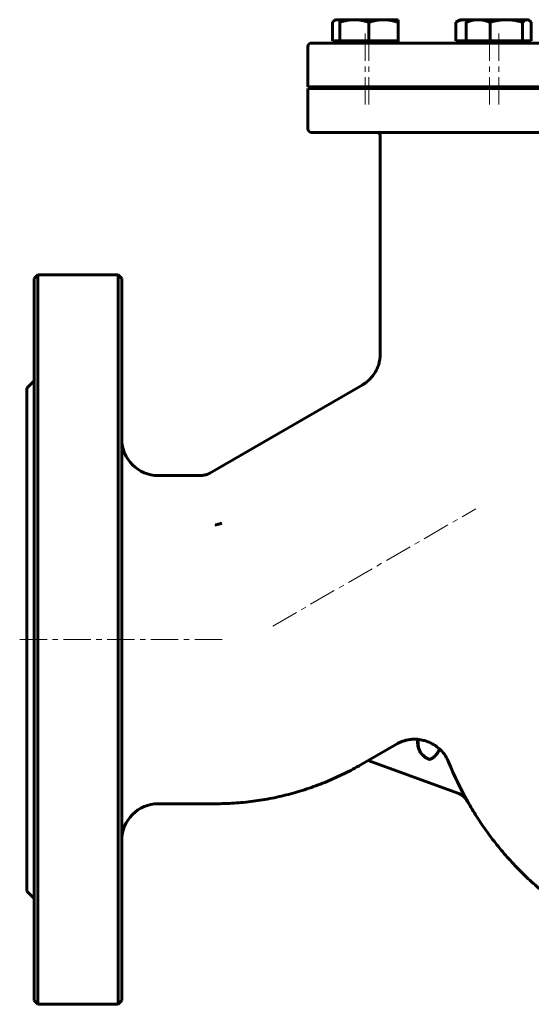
# Model space of a CAD drawing. Header units: millimetres. Extents: x -157 to 157, y -135 to 135.
# Tile 1 of 2: x -157 to -17, y -135 to 135. Entities that reach past the tile are written whole.
import ezdxf

# ---------------------------------------------------------------- set-up
doc = ezdxf.new("R2010")
doc.units = ezdxf.units.MM
doc.linetypes.add('K5LT_AXLED', pattern=[12, 7.5, -1.5, 1.5, -1.5])
doc.linetypes.add('K5LT_BASIC', pattern=[0])
doc.layers.add('Системный слой (1)', color=7, linetype='Continuous', true_color=0x6c6c6c)

# ---------------------------------------------------------------- blocks, each defined once
blk = doc.blocks.new('U0')
at = {"layer": 'Системный слой (1)', "color": 143, "linetype": 'K5LT_BASIC', "lineweight": 60, "true_color": 0x33acca}
for p, q in [((-129, -35), (-129, 64)), ((-129, -134), (-129, -35))]:
    blk.add_line(p, q, dxfattribs=at)
blk = doc.blocks.new('U1')
at = {"layer": 'Системный слой (1)', "color": 143, "linetype": 'K5LT_BASIC', "lineweight": 60, "true_color": 0x33acca}
for p, q in [((-153, 64), (-153, -35)), ((-153, -35), (-153, -134))]:
    blk.add_line(p, q, dxfattribs=at)
blk = doc.blocks.new('U3')
at = {"layer": 'Системный слой (1)', "color": 143, "linetype": 'K5LT_BASIC', "lineweight": 60, "true_color": 0x33acca}
for p, q in [((-155, -35), (-155, 34)), ((-155, -104), (-155, -35))]:
    blk.add_line(p, q, dxfattribs=at)
blk = doc.blocks.new('U5')
at = {"layer": 'Системный слой (1)', "color": 143, "linetype": 'K5LT_BASIC', "lineweight": 60, "true_color": 0x33acca}
for p, q in [((-43.72, -67.41), (-43.85, -67.5)), ((-43.6, -67.33), (-43.72, -67.41)), ((-43.54, -67.28), (-43.6, -67.33)), ((-43.51, -67.26), (-43.54, -67.28)), ((-43.5, -67.25), (-43.51, -67.26)), ((-43.49, -67.24), (-43.5, -67.25)), ((-43.36, -67.14), (-43.49, -67.24)), ((-43.25, -67.04), (-43.36, -67.14)), ((-43.2, -66.99), (-43.25, -67.04)), ((-43.17, -66.97), (-43.2, -66.99)), ((-43.16, -66.96), (-43.17, -66.97)), ((-43.15, -66.95), (-43.16, -66.96)), ((-43.06, -66.87), (-43.15, -66.95)), ((-42.96, -66.77), (-43.06, -66.87)), ((-42.91, -66.71), (-42.96, -66.77)), ((-42.89, -66.69), (-42.91, -66.71)), ((-42.87, -66.68), (-42.89, -66.69)), ((-42.76, -66.55), (-42.87, -66.67)), ((-42.87, -66.67), (-42.87, -66.68)), ((-42.67, -66.44), (-42.76, -66.55)), ((-42.62, -66.38), (-42.67, -66.44)), ((-42.6, -66.35), (-42.62, -66.38)), ((-42.59, -66.34), (-42.6, -66.35)), ((-42.58, -66.33), (-42.59, -66.34)), ((-42.49, -66.2), (-42.58, -66.33)), ((-42.4, -66.08), (-42.49, -66.2)), ((-42.36, -66.02), (-42.4, -66.08)), ((-42.34, -65.99), (-42.36, -66.02)), ((-42.33, -65.97), (-42.34, -65.99)), ((-42.32, -65.96), (-42.33, -65.97)), ((-42.21, -65.78), (-42.32, -65.96)), ((-42.15, -65.68), (-42.21, -65.78)), ((-42.13, -65.63), (-42.15, -65.68)), ((-42.11, -65.6), (-42.13, -65.63)), ((-42.1, -65.58), (-42.11, -65.59)), ((-42.11, -65.59), (-42.11, -65.6)), ((-42.09, -65.56), (-42.1, -65.58)), ((-42.1, -65.58), (-42.1, -65.58)), ((-42.1, -65.58), (-42.1, -65.58)), ((-42.1, -65.58), (-42.1, -65.58)), ((-42.1, -65.58), (-42.1, -65.58)), ((-42.04, -65.46), (-42.09, -65.56)), ((-42.02, -65.41), (-42.04, -65.46)), ((-42.01, -65.39), (-42.02, -65.41)), ((-42, -65.38), (-42.01, -65.39)), ((-41.85, -65), (-42, -65.37)), ((-42, -65.37), (-42, -65.38)), ((-44.47, -67.84), (-44.59, -67.89)), ((-44.35, -67.78), (-44.47, -67.84)), ((-44.28, -67.75), (-44.35, -67.78)), ((-44.25, -67.73), (-44.28, -67.75)), ((-44.24, -67.73), (-44.25, -67.73)), ((-44.23, -67.72), (-44.24, -67.73)), ((-44.1, -67.65), (-44.23, -67.72)), ((-43.97, -67.57), (-44.1, -67.65)), ((-43.91, -67.54), (-43.97, -67.57)), ((-43.88, -67.52), (-43.91, -67.54)), ((-43.86, -67.51), (-43.88, -67.52)), ((-43.85, -67.5), (-43.86, -67.51))]:
    blk.add_line(p, q, dxfattribs=at)
blk = doc.blocks.new('U6')
at = {"layer": 'Системный слой (1)', "color": 143, "linetype": 'K5LT_BASIC', "lineweight": 60, "true_color": 0x33acca}
for p, q in [((-47.78, -62.36), (-47.64, -64.65)), ((-47.64, -64.65), (-47.39, -65.29)), ((-47.39, -65.29), (-47.36, -65.36)), ((-47.36, -65.36), (-47.3, -65.48)), ((-47.3, -65.48), (-47.17, -65.72)), ((-47.17, -65.72), (-46.86, -66.19)), ((-46.86, -66.19), (-46.1, -67)), ((-46.1, -67), (-44.59, -67.89))]:
    blk.add_line(p, q, dxfattribs=at)
blk = doc.blocks.new('U10')
at = {"layer": 'Системный слой (1)', "color": 143, "linetype": 'K5LT_BASIC', "lineweight": 60, "true_color": 0x33acca}
for p, q in [((-42.03, -65.45), (-41.97, -65.3)), ((-41.97, -65.3), (-41.91, -65.15)), ((-41.91, -65.15), (-41.85, -65))]:
    blk.add_line(p, q, dxfattribs=at)
blk = doc.blocks.new('U13')
at = {"layer": 'Системный слой (1)', "color": 143, "linetype": 'K5LT_BASIC', "lineweight": 60, "true_color": 0x33acca}
for p, q in [((-17.7, 134.98), (-17.89, 135)), ((-17.52, 134.93), (-17.7, 134.98)), ((-17.33, 134.84), (-17.52, 134.93)), ((-17.13, 134.7), (-17.33, 134.84)), ((-16.92, 134.52), (-17.13, 134.7)), ((-16.69, 134.29), (-16.92, 134.52))]:
    blk.add_line(p, q, dxfattribs=at)
blk = doc.blocks.new('U14')
at = {"layer": 'Системный слой (1)', "color": 143, "linetype": 'K5LT_BASIC', "lineweight": 60, "true_color": 0x33acca}
for p, q in [((-34.73, 134.98), (-35.11, 135)), ((-34.34, 134.91), (-34.73, 134.98)), ((-33.95, 134.81), (-34.34, 134.91))]:
    blk.add_line(p, q, dxfattribs=at)
blk = doc.blocks.new('U15')
at = {"layer": 'Системный слой (1)', "color": 143, "linetype": 'K5LT_BASIC', "lineweight": 60, "true_color": 0x33acca}
for p, q in [((-77.96, 116.1), (40.22, 116.1)), ((40.22, 116.1), (73.47, 116.1))]:
    blk.add_line(p, q, dxfattribs=at)
blk = doc.blocks.new('U19')
at = {"layer": 'Системный слой (1)', "color": 143, "linetype": 'K5LT_BASIC', "lineweight": 60, "true_color": 0x33acca}
for p, q in [((-69.77, 134.96), (-70.03, 135)), ((-69.5, 134.86), (-69.77, 134.96)), ((-69.23, 134.67), (-69.5, 134.86))]:
    blk.add_line(p, q, dxfattribs=at)
blk = doc.blocks.new('U20')
at = {"layer": 'Системный слой (1)', "color": 143, "linetype": 'K5LT_BASIC', "lineweight": 60, "true_color": 0x33acca}
for p, q in [((-70.03, 135), (-70.21, 134.98)), ((-71, 134.52), (-71.22, 134.29)), ((-70.79, 134.7), (-71, 134.52)), ((-70.58, 134.84), (-70.79, 134.7)), ((-70.39, 134.93), (-70.58, 134.84)), ((-70.21, 134.98), (-70.39, 134.93))]:
    blk.add_line(p, q, dxfattribs=at)

msp = doc.modelspace()

# ---------------------------------------------------------------- linework, layer by layer
at = {"layer": 'Системный слой (1)', "color": 143, "linetype": 'K5LT_BASIC', "lineweight": 60, "true_color": 0x33acca}
for p, q in [((-70.3, 135), (-70.58, 134.84)), ((-70.3, 135), (-70.03, 135)), ((-70.03, 135), (-69.23, 135)), ((-69.23, 134.29), (-69.23, 135)), ((-69.23, 135), (-65.23, 135)), ((-65.23, 135), (-57.23, 135)), ((-57.23, 135), (-53.23, 135)), ((-53.23, 135), (-53.23, 134.29)), ((-36.18, 135), (-35.11, 135)), ((-35.11, 135), (-33.61, 135)), ((-71.22, 129.2), (-71.22, 134.29)), ((-69.23, 129.2), (-69.23, 134.29)), ((-61.23, 129.2), (-61.23, 134.29)), ((-53.23, 129.2), (-53.23, 134.29)), ((-36.18, 135), (-37.42, 134.29)), ((-37.42, 129.2), (-37.42, 134.29)), ((-34.54, 129.2), (-34.54, 134.29)), ((-33.61, 135), (-33.9, 134.84)), ((-33.61, 135), (-31.27, 135)), ((-31.27, 135), (-23.54, 135)), ((-28.01, 129.2), (-28.01, 134.29)), ((-23.54, 135), (-17.89, 135)), ((-19.08, 129.2), (-19.08, 134.29)), ((-17.89, 135), (-17.61, 135)), ((-17.61, 135), (-17.33, 134.84)), ((-16.69, 129.2), (-16.69, 134.29)), ((-77.96, 116.6), (-77.96, 127.6)), ((72.47, 128.6), (-76.96, 128.6)), ((-70.03, 129.2), (-71.22, 129.2)), ((-70.3, 129.2), (-70.3, 128.6)), ((-69.23, 129.2), (-70.03, 129.2)), ((-69.23, 129.2), (-69.23, 128.6)), ((-65.23, 129.2), (-69.23, 129.2)), ((-61.23, 129.2), (-65.23, 129.2)), ((-57.23, 129.2), (-61.23, 129.2)), ((-53.23, 129.2), (-57.23, 129.2)), ((-53.23, 129.2), (-53.23, 128.6)), ((-35.11, 129.2), (-37.42, 129.2)), ((-36.18, 129.2), (-36.18, 128.6)), ((-34.54, 129.2), (-35.11, 129.2)), ((-31.27, 129.2), (-34.54, 129.2)), ((-33.61, 129.2), (-33.61, 128.6)), ((-28.01, 129.2), (-31.27, 129.2)), ((-23.54, 129.2), (-28.01, 129.2)), ((-19.08, 129.2), (-23.54, 129.2)), ((-17.89, 129.2), (-19.08, 129.2)), ((-16.69, 129.2), (-17.89, 129.2)), ((-17.61, 129.2), (-17.61, 128.6)), ((-77.96, 116.6), (73.47, 116.6)), ((-67.3, 116.6), (-67.3, 116.1)), ((-66.23, 116.6), (-66.23, 116.1)), ((-56.23, 116.6), (-56.23, 116.1)), ((-33.18, 116.6), (-33.18, 116.1)), ((-30.61, 116.6), (-30.61, 116.1)), ((-20.61, 116.6), (-20.61, 116.1)), ((-77.96, 105.1), (-77.96, 116.1)), ((-76.96, 104.1), (72.47, 104.1)), ((-58.1, 43.46), (-58.1, 103.1)), ((-153, 64), (-152, 65)), ((-130, 65), (-152, 65)), ((-152, -35), (-152, 65)), ((-129, 64), (-130, 65)), ((-130, 65), (-130, -35)), ((-58.1, 43.46), (-58.1, 43.46)), ((-155, 34), (-153, 36)), ((-104.9, 10.67), (-63.1, 34.8)), ((-119, 10), (-107.4, 10)), ((-107.4, 10), (-107.4, 10)), ((-104.9, 10.67), (-104.9, 10.67)), ((-152, -135), (-152, -35)), ((-130, -35), (-130, -135)), ((-61.45, -68.14), (-53.63, -63.63)), ((-42.03, -65.45), (-42.03, -65.44)), ((-42.03, -65.45), (-42.03, -65.44)), ((-41.83, -64.96), (-41.85, -65)), ((-63.38, -69.28), (-61.42, -68.15)), ((-61.45, -68.14), (-36.81, -77.11)), ((-119, -80), (-103.38, -80)), ((-155, -104), (-153, -106)), ((-153, -134), (-152, -135)), ((-130, -135), (-152, -135)), ((-129, -134), (-130, -135))]:
    msp.add_line(p, q, dxfattribs=at)
at = {"layer": 'Системный слой (1)', "color": 30, "linetype": 'K5LT_AXLED', "lineweight": 18, "true_color": 0xff8000}
for p, q in [((-62.3, 131.2), (-62.3, 111.52)), ((-61.23, 131.2), (-61.23, 111.52)), ((-28.18, 131.2), (-28.18, 111.52)), ((-25.61, 131.2), (-25.61, 111.52)), ((-87.61, -31.31), (-31.88, 0.86)), ((-157, -35), (-101.38, -35))]:
    msp.add_line(p, q, dxfattribs=at)
at = {"layer": 'Системный слой (1)', "color": 143, "linetype": 'K5LT_BASIC', "lineweight": 60, "true_color": 0x33acca}
for centre, radius, start, end in [((-76.96, 127.6), 1, 90, 180), ((-76.96, 105.1), 1, 180, 270), ((-59.1, 103.1), 1, 0, 90), ((-119, 20), 10, 180, 270), ((44.12, -35), 89.97, 201.8966, 209.5296), ((-119, -90), 10, 90, 180)]:
    msp.add_arc(centre, radius, start, end, dxfattribs=at)
for points, weights in [([(-65.23, 135), (-67.09, 135), (-69.23, 134.29)], [1, 1.0379548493, 1]), ([(-61.23, 134.29), (-63.38, 135), (-65.23, 135)], [1, 1.0379548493, 1]), ([(-57.23, 135), (-59.09, 135), (-61.23, 134.29)], [1, 1.0379548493, 1]), ([(-53.23, 134.29), (-55.38, 135), (-57.23, 135)], [1, 1.0379548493, 1]), ([(-35.11, 135), (-36.18, 135), (-37.42, 134.29)], [1, 1.0379548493, 1]), ([(-31.27, 135), (-32.79, 135), (-34.54, 134.29)], [1, 1.0379548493, 1]), ([(-34.54, 134.29), (-34.2, 134.66), (-33.9, 134.84)], [1, 1.01965916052, 1.0189529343]), ([(-28.01, 134.29), (-29.76, 135), (-31.27, 135)], [1, 1.0379548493, 1]), ([(-23.54, 135), (-25.61, 135), (-28.01, 134.29)], [1, 1.0379548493, 1]), ([(-19.08, 134.29), (-21.47, 135), (-23.54, 135)], [1, 1.0379548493, 1]), ([(-17.89, 135), (-18.44, 135), (-19.08, 134.29)], [1, 1.0379548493, 1]), ([(-63.38, -69.28), (-81.94, -80), (-103.38, -80)], [0.854616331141, 0.825495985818, 0.854616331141])]:
    msp.add_rational_spline(points, weights, degree=2, dxfattribs=at)
for points, knots in [([(-63.1, 34.8), (-63.1, 34.8), (-63.1, 34.8), (-63.09, 34.8), (-63.09, 34.81), (-63.09, 34.81), (-63.08, 34.81), (-63.07, 34.82), (-63.06, 34.82), (-63.04, 34.84), (-63.02, 34.85), (-62.98, 34.87), (-62.95, 34.89), (-62.86, 34.94), (-62.8, 34.98), (-62.64, 35.09), (-62.53, 35.16), (-62.21, 35.38), (-62, 35.54), (-61.46, 35.98), (-61.14, 36.28), (-60.53, 36.92), (-60.24, 37.27), (-59.72, 37.99), (-59.49, 38.37), (-59.08, 39.13), (-58.9, 39.51), (-58.6, 40.31), (-58.47, 40.72), (-58.27, 41.57), (-58.2, 42), (-58.12, 42.78), (-58.1, 43.12), (-58.1, 43.46)], [0, 0, 0, 0, 0.010445, 0.010445, 0.026113, 0.026113, 0.054837, 0.054837, 0.109674, 0.109674, 0.216736, 0.216736, 0.425639, 0.425639, 0.832999, 0.832999, 1.626828, 1.626828, 3.172707, 3.172707, 5.828026, 5.828026, 8.512921, 8.512921, 11.17937, 11.17937, 13.712762, 13.712762, 16.312306, 16.312306, 18.948445, 18.948445, 20.998368, 20.998368, 20.998368, 20.998368]), ([(-107.4, 10), (-107.4, 10), (-107.4, 10), (-107.4, 10), (-107.4, 10), (-107.39, 10), (-107.39, 10), (-107.39, 10), (-107.39, 10), (-107.38, 10), (-107.38, 10), (-107.36, 10), (-107.36, 10), (-107.33, 10), (-107.31, 10), (-107.27, 10), (-107.23, 10), (-107.14, 10.01), (-107.08, 10.01), (-106.89, 10.02), (-106.77, 10.04), (-106.48, 10.08), (-106.31, 10.12), (-105.97, 10.21), (-105.8, 10.26), (-105.48, 10.38), (-105.31, 10.45), (-105.07, 10.57), (-104.98, 10.62), (-104.9, 10.67)], [0.009581, 0.009581, 0.009581, 0.009581, 0.009676, 0.009676, 0.02419, 0.02419, 0.0508, 0.0508, 0.101599, 0.101599, 0.200779, 0.200779, 0.394301, 0.394301, 0.771669, 0.771669, 1.507054, 1.507054, 2.939117, 2.939117, 5.725837, 5.725837, 9.725716, 9.725716, 13.725595, 13.725595, 17.725474, 17.725474, 19.988393, 19.988393, 19.988393, 19.988393]), ([(-101.63, -3.03), (-101.63, -3.03), (-101.63, -3.03), (-101.77, -3.1), (-101.91, -3.16), (-102.19, -3.26), (-102.33, -3.31), (-102.62, -3.39), (-102.77, -3.42), (-103.07, -3.47), (-103.22, -3.49), (-103.37, -3.5), (-103.38, -3.5), (-103.38, -3.5)], [-0.000851, -0.000851, -0.000851, -0.000851, 0, 0, 0.0448291, 0.0448291, 0.0896582, 0.0896582, 0.1353357, 0.1353357, 0.1810131, 0.1810131, 0.1818641, 0.1818641, 0.1818641, 0.1818641]), ([(-47.81, -62.32), (-48.01, -62.3), (-48.22, -62.29), (-48.43, -62.29), (-48.61, -62.29), (-48.8, -62.29), (-49.23, -62.3), (-49.47, -62.32), (-49.97, -62.38), (-50.22, -62.41), (-50.68, -62.5), (-50.9, -62.55), (-51.37, -62.67), (-51.61, -62.74), (-52.08, -62.9), (-52.31, -62.99), (-52.77, -63.18), (-52.99, -63.29), (-53.35, -63.47), (-53.49, -63.55), (-53.63, -63.63)], [1.1086925, 1.1086925, 1.1086925, 1.1086925, 1.1714923, 1.1714923, 1.1714923, 1.2260746, 1.2260746, 1.3008875, 1.3008875, 1.3760568, 1.3760568, 1.4436972, 1.4436972, 1.518865, 1.518865, 1.5939548, 1.5939548, 1.6681777, 1.6681777, 1.7160276, 1.7160276, 1.7160276, 1.7160276]), ([(-47.81, -62.32), (-47.83, -62.47), (-47.85, -62.61), (-47.88, -62.91), (-47.88, -63.06), (-47.88, -63.35), (-47.87, -63.5), (-47.85, -63.7), (-47.85, -63.75), (-47.84, -63.8), (-47.83, -63.94), (-47.8, -64.09), (-47.74, -64.38), (-47.7, -64.53), (-47.62, -64.81), (-47.57, -64.95), (-47.49, -65.14), (-47.46, -65.19), (-47.38, -65.38), (-47.31, -65.51), (-47.17, -65.76), (-47.09, -65.89), (-46.92, -66.13), (-46.83, -66.25), (-46.64, -66.48), (-46.54, -66.59), (-46.34, -66.8), (-46.23, -66.9), (-46, -67.09), (-45.88, -67.19), (-45.64, -67.36), (-45.52, -67.44), (-45.26, -67.59), (-45.13, -67.66), (-44.86, -67.78), (-44.73, -67.84), (-44.59, -67.89)], [0.4370827, 0.4370827, 0.4370827, 0.4370827, 0.4815129, 0.4815129, 0.5262705, 0.5262705, 0.5708592, 0.5708592, 0.5856713, 0.5856713, 0.5856713, 0.6303847, 0.6303847, 0.6751528, 0.6751528, 0.7193547, 0.7193547, 0.7375729, 0.7375729, 0.7809627, 0.7809627, 0.8255908, 0.8255908, 0.8703896, 0.8703896, 0.9152774, 0.9152774, 0.9594752, 0.9594752, 1.0044277, 1.0044277, 1.0492153, 1.0492153, 1.0936146, 1.0936146, 1.138014, 1.138014, 1.138014, 1.138014]), ([(-47.78, -62.36), (-47.78, -62.36), (-47.78, -62.36), (-47.78, -62.36), (-47.78, -62.36), (-47.78, -62.36), (-47.78, -62.36), (-47.79, -62.35), (-47.8, -62.34), (-47.81, -62.32)], [0.1520261, 0.1520261, 0.1520261, 0.1520261, 0.154734, 0.154734, 0.179036, 0.179036, 0.2221883, 0.2221883, 0.3006592, 0.3006592, 0.3006592, 0.3006592]), ([(-41.85, -65), (-41.9, -64.95), (-41.95, -64.9), (-42.32, -64.57), (-42.66, -64.31), (-43.37, -63.83), (-43.74, -63.61), (-44.52, -63.21), (-44.93, -63.04), (-45.75, -62.75), (-46.17, -62.63), (-46.98, -62.46), (-47.38, -62.4), (-47.78, -62.36)], [5.144939, 5.144939, 5.144939, 5.144939, 5.382608, 5.382608, 6.881156, 6.881156, 8.400931, 8.400931, 9.943446, 9.943446, 11.457689, 11.457689, 12.863976, 12.863976, 12.863976, 12.863976]), ([(-44.59, -67.89), (-44.46, -67.84), (-44.33, -67.77), (-44.07, -67.64), (-43.94, -67.56), (-43.7, -67.4), (-43.57, -67.31), (-43.34, -67.13), (-43.23, -67.03), (-43.1, -66.91), (-43.09, -66.89), (-42.96, -66.77), (-42.86, -66.66), (-42.66, -66.43), (-42.57, -66.31), (-42.39, -66.07), (-42.3, -65.94), (-42.15, -65.68), (-42.08, -65.55), (-42.02, -65.41), (-42.01, -65.4), (-41.95, -65.26), (-41.89, -65.12), (-41.84, -64.97), (-41.83, -64.97), (-41.83, -64.96)], [0.0000002, 0.0000002, 0.0000002, 0.0000002, 0.0432691, 0.0432691, 0.0877045, 0.0877045, 0.1325207, 0.1325207, 0.1773204, 0.1773204, 0.1842456, 0.1842456, 0.230352, 0.230352, 0.2752072, 0.2752072, 0.3219392, 0.3219392, 0.3656091, 0.3656091, 0.3686712, 0.3686712, 0.4129299, 0.4129299, 0.4152832, 0.4152832, 0.4152832, 0.4152832]), ([(-39.36, -68.55), (-39.85, -67.35), (-40.57, -66.24), (-41.59, -65.19), (-41.71, -65.07), (-41.83, -64.96)], [0, 0, 0, 0, 0.391009, 0.391009, 0.4410412, 0.4410412, 0.4410412, 0.4410412]), ([(-34.2, -79.33), (-34.31, -79.15), (-34.42, -78.97), (-34.68, -78.62), (-34.83, -78.45), (-35.14, -78.14), (-35.31, -77.99), (-35.66, -77.71), (-35.85, -77.58), (-36.24, -77.36), (-36.44, -77.26), (-36.71, -77.15), (-36.78, -77.12), (-36.84, -77.1)], [0, 0, 0, 0, 0.181054, 0.181054, 0.368032, 0.368032, 0.558779, 0.558779, 0.750181, 0.750181, 0.93887, 0.93887, 1, 1, 1, 1]), ([(-34.16, -79.35), (-34.24, -79.22), (-34.32, -79.09), (-34.48, -78.85), (-34.57, -78.73), (-34.76, -78.5), (-34.86, -78.39), (-35.07, -78.19), (-35.18, -78.09), (-35.4, -77.9), (-35.52, -77.81), (-35.77, -77.63), (-35.89, -77.55), (-36.15, -77.41), (-36.28, -77.34), (-36.54, -77.21), (-36.67, -77.16), (-36.81, -77.11)], [0, 0, 0, 0, 0.0443435, 0.0443435, 0.0889141, 0.0889141, 0.1337573, 0.1337573, 0.1773741, 0.1773741, 0.2222247, 0.2222247, 0.2670301, 0.2670301, 0.3110603, 0.3110603, 0.3547589, 0.3547589, 0.3547589, 0.3547589])]:
    msp.add_open_spline(points, degree=3, knots=knots, dxfattribs=at)
msp.add_rational_spline([(-34.2, -79.33), (-12.99, -116.81), (29.5, -123.8), (78.56, -131.88), (111.51, -94.65)], [0.802287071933, 0.747739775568, 0.856426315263, 0.733342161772, 0.819603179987], degree=2, knots=[0.1245307, 0.1245307, 0.1245307, 0.5, 0.5, 0.9252074, 0.9252074, 0.9252074], dxfattribs=at)

# ---------------------------------------------------------------- block references
at = {"layer": 'Системный слой (1)'}
for name in ['U20', 'U19', 'U14', 'U13', 'U15', 'U1', 'U0', 'U3', 'U6', 'U5', 'U10']:
    msp.add_blockref(name, (0, 0), dxfattribs=at)

doc.saveas('drawing.dxf')
